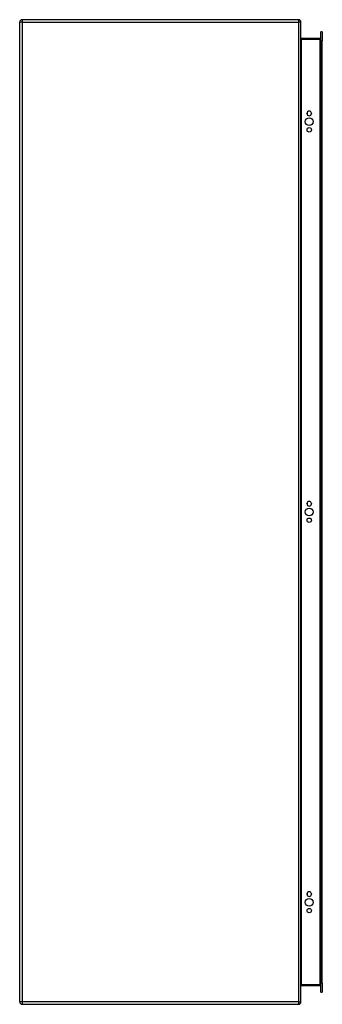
# Model space of a CAD drawing. Header units: inches. Extents: x 54.2 to 67.1, y 11 to 53.
import ezdxf

# ---------------------------------------------------------------- set-up
doc = ezdxf.new("R2010")
doc.units = ezdxf.units.IN
doc.header["$MEASUREMENT"] = 0
doc.layers.add('Visible Edges(ANSI)', color=7, linetype='Continuous', lineweight=25)
doc.layers.add('Visible Tangent Edges(ANSI)', color=7, linetype='Continuous', lineweight=25)

msp = doc.modelspace()

# ---------------------------------------------------------------- linework, layer by layer
at = {"layer": 'Visible Edges(ANSI)'}
for p, q in [((66.073, 52.969), (54.271, 52.969)), ((54.172, 11.068), (54.172, 52.87)), ((66.172, 11.068), (66.172, 52.87)), ((66.989, 52.17), (66.203, 52.17)), ((67.02, 52.071), (67.02, 52.457)), ((67.088, 52.457), (67.02, 52.457)), ((67.088, 52.457), (67.088, 52.071)), ((67.02, 52.071), (67.02, 11.866)), ((67.088, 11.866), (67.088, 52.071)), ((66.434, 48.964), (66.434, 48.977)), ((66.621, 48.977), (66.621, 48.964)), ((66.434, 32.312), (66.434, 32.325)), ((66.621, 32.325), (66.621, 32.312)), ((66.434, 15.661), (66.434, 15.674)), ((66.621, 15.674), (66.621, 15.661)), ((66.203, 11.767), (66.989, 11.767)), ((67.02, 11.48), (67.02, 11.866)), ((67.088, 11.866), (67.088, 11.48)), ((67.02, 11.48), (67.088, 11.48)), ((54.271, 10.969), (66.073, 10.969))]:
    msp.add_line(p, q, dxfattribs=at)
at = {"layer": 'Visible Edges(ANSI)', "flags": 128}
msp.add_lwpolyline([(66.203, 52.17), (66.2, 52.17), (66.198, 52.171), (66.195, 52.171), (66.193, 52.172), (66.191, 52.173), (66.189, 52.174), (66.187, 52.175), (66.185, 52.176), (66.183, 52.177), (66.182, 52.178), (66.18, 52.18), (66.179, 52.181), (66.178, 52.183), (66.177, 52.184), (66.176, 52.186), (66.175, 52.188), (66.174, 52.189), (66.174, 52.191), (66.173, 52.193), (66.173, 52.194), (66.172, 52.196), (66.172, 52.198), (66.172, 52.2), (66.172, 52.201)], dxfattribs=at)
at = {"layer": 'Visible Edges(ANSI)'}
for centre, radius in [((66.528, 48.62), 0.165), ((66.528, 48.27), 0.0935), ((66.528, 31.969), 0.165), ((66.528, 31.619), 0.0935), ((66.528, 15.317), 0.165), ((66.528, 14.967), 0.0935)]:
    msp.add_circle(centre, radius, dxfattribs=at)
for centre, radius, start, end in [((54.271, 52.87), 0.099, 90, 180), ((66.073, 52.87), 0.099, 0, 90), ((66.989, 52.201), 0.031, 270, 0), ((66.528, 48.977), 0.0935, 0, 180), ((66.528, 48.964), 0.0935, 180, 0), ((66.528, 32.325), 0.0935, 0, 180), ((66.528, 32.312), 0.0935, 180, 0), ((66.528, 15.674), 0.0935, 0, 180), ((66.528, 15.661), 0.0935, 180, 0), ((66.203, 11.736), 0.031, 90, 180), ((66.989, 11.736), 0.031, 0, 90), ((54.271, 11.068), 0.099, 180, 270), ((66.073, 11.068), 0.099, 270, 0)]:
    msp.add_arc(centre, radius, start, end, dxfattribs=at)
at = {"layer": 'Visible Tangent Edges(ANSI)'}
for p, q in [((54.271, 52.969), (54.271, 52.87)), ((66.073, 52.969), (66.073, 52.87)), ((54.271, 52.87), (54.172, 52.87)), ((54.271, 52.87), (66.073, 52.87)), ((54.271, 52.87), (54.271, 11.068)), ((66.073, 52.87), (66.073, 11.068)), ((66.172, 52.87), (66.073, 52.87)), ((66.203, 52.17), (66.203, 52.139)), ((66.203, 52.139), (66.989, 52.139)), ((66.203, 11.798), (66.203, 52.139)), ((66.989, 52.139), (66.989, 52.17)), ((67.02, 52.139), (66.989, 52.139)), ((66.989, 52.139), (66.989, 11.798)), ((67.02, 52.071), (67.088, 52.071)), ((66.989, 11.798), (66.203, 11.798)), ((66.203, 11.767), (66.203, 11.798)), ((66.989, 11.798), (67.02, 11.798)), ((66.989, 11.767), (66.989, 11.798)), ((67.088, 11.866), (67.02, 11.866)), ((54.271, 11.068), (54.172, 11.068)), ((66.073, 11.068), (54.271, 11.068)), ((54.271, 11.068), (54.271, 10.969)), ((66.073, 11.068), (66.073, 10.969)), ((66.073, 11.068), (66.172, 11.068))]:
    msp.add_line(p, q, dxfattribs=at)
at = {"layer": 'Visible Tangent Edges(ANSI)', "flags": 128}
msp.add_lwpolyline([(66.172, 52.201), (66.172, 52.198), (66.172, 52.194), (66.172, 52.191), (66.173, 52.187), (66.173, 52.184), (66.174, 52.181), (66.174, 52.177), (66.175, 52.174), (66.176, 52.171), (66.177, 52.168), (66.178, 52.164), (66.179, 52.161), (66.18, 52.158), (66.182, 52.156), (66.183, 52.153), (66.185, 52.15), (66.187, 52.148), (66.189, 52.146), (66.191, 52.144), (66.193, 52.142), (66.195, 52.141), (66.198, 52.14), (66.2, 52.14), (66.203, 52.139)], dxfattribs=at)
at = {"layer": 'Visible Tangent Edges(ANSI)'}
msp.add_ellipse((66.203, 11.736), major_axis=(0, 0.062), ratio=0.5, start_param=0, end_param=1.570796, dxfattribs=at)

doc.saveas('drawing.dxf')
